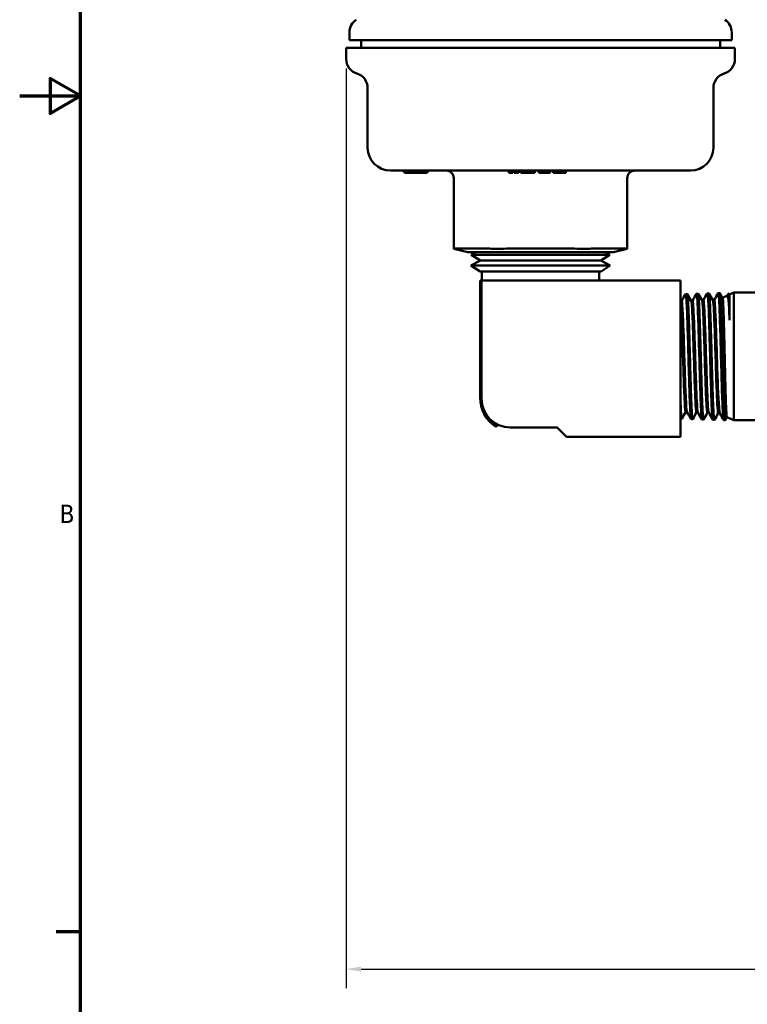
# Model space of a CAD drawing. Header units: inches. Extents: x 0.1 to 33.9, y 0.6 to 21.4.
# Tile 2 of 256: x 0.1 to 4.9, y 5 to 11.5. Entities that reach past the tile are written whole.
import ezdxf

# ---------------------------------------------------------------- set-up
doc = ezdxf.new("R2010")
doc.units = ezdxf.units.IN
doc.header["$MEASUREMENT"] = 0
for name, color, linetype, lineweight in [('Border (ANSI)', 7, 'Continuous', 70), ('Dimension (ANSI)', 7, 'Continuous', 25), ('Visible (ANSI)', 7, 'Continuous', 50)]:
    doc.layers.add(name, color=color, linetype=linetype, lineweight=lineweight)
doc.styles.add('Note Text (ANSI)', font='tahoma.ttf')
doc.dimstyles.new('Default (ANSI)', dxfattribs={"dimtxt": 0.12, "dimasz": 0.098425, "dimexe": 0.125, "dimexo": 0.0625, "dimgap": 0.031496, "dimtad": 0, "dimtih": 1, "dimtoh": 1, "dimrnd": 1e-08, "dimzin": 4, "dimdsep": 46, "dimtxsty": 'Note Text (ANSI)', "dimcen": 0.09, "dimdle": 0.393701, "dimclrd": 256, "dimclre": 256, "dimclrt": 256, "dimadec": 0, "dimazin": 1, "dimtfac": 1, "dimtofl": 0, "dimtmove": 0, "dimatfit": 3, "dimfxl": 1, "dimtolj": 1, "dimtzin": 4, "dimlwd": -1, "dimlwe": -1, "dimarcsym": 0})

# ---------------------------------------------------------------- blocks, each defined once
blk = doc.blocks.new('Borders Default Border')
at = {"layer": 'Border (ANSI)'}
blk.add_line((0.5, 5.5), (0.34, 5.5), dxfattribs=at)
at = {"layer": 'Border (ANSI)', "flags": 128}
for points in [[(0.5, 1), (0.5, 21), (33.5, 21), (33.5, 1), (0.5, 1)], [(0.1, 11), (0.5, 11), (0.3, 11.1155), (0.3, 10.8845), (0.5, 11)]]:
    blk.add_lwpolyline(points, dxfattribs=at)
at = {"layer": 'Border (ANSI)', "insert": (0.3634, 8.19), "char_height": 0.12, "attachment_point": 7, "style": 'Note Text (ANSI)'}
blk.add_mtext('B', dxfattribs=at)
blk = doc.blocks.new('*D8')
at = {"layer": 'Defpoints', "color": 0, "transparency": 16777216}
for p in [(2.2489, 11.2432), (14.2057, 8.719), (2.2489, 5.2544)]:
    blk.add_point(p, dxfattribs=at)
at = {"layer": 'Dimension (ANSI)', "transparency": 16777216}
for p, q in [((2.2489, 11.1807), (2.2489, 5.1294)), ((14.2057, 8.6565), (14.2057, 5.1294)), ((2.3473, 5.2544), (7.9084, 5.2544)), ((14.1073, 5.2544), (8.3582, 5.2544))]:
    blk.add_line(p, q, dxfattribs=at)
for points in [[(2.3473, 5.2708), (2.3473, 5.238), (2.2489, 5.2544)], [(14.1073, 5.2708), (14.1073, 5.238), (14.2057, 5.2544)]]:
    blk.add_solid(points, dxfattribs=at)
at = {"layer": 'Dimension (ANSI)', "transparency": 16777216, "insert": (7.9399, 5.3169), "char_height": 0.12, "attachment_point": 1, "style": 'Note Text (ANSI)'}
blk.add_mtext('\\A1;11.96', dxfattribs=at)

msp = doc.modelspace()

# ---------------------------------------------------------------- linework, layer by layer
at = {"layer": 'Visible (ANSI)'}
for p, q in [((2.2699, 11.366), (2.2699, 11.4178)), ((4.7869, 11.366), (4.7869, 11.4178)), ((2.2699, 11.366), (4.7869, 11.366)), ((2.3471, 11.316), (2.3471, 11.366)), ((4.7097, 11.316), (4.7097, 11.366)), ((4.8079, 11.316), (2.2489, 11.316)), ((2.2489, 11.2432), (2.2489, 11.316)), ((4.8079, 11.2432), (4.8079, 11.316)), ((2.3904, 10.659), (2.3904, 11.052)), ((4.6664, 10.659), (4.6664, 11.052)), ((4.5164, 10.509), (2.5404, 10.509)), ((3.3197, 10.509), (3.3197, 10.494)), ((3.3248, 10.509), (3.3248, 10.494)), ((3.342, 10.509), (3.342, 10.494)), ((3.347, 10.509), (3.347, 10.494)), ((3.355, 10.509), (3.355, 10.494)), ((3.3601, 10.509), (3.3601, 10.494)), ((3.3773, 10.509), (3.3773, 10.494)), ((3.3824, 10.509), (3.3824, 10.494)), ((3.398, 10.509), (3.398, 10.494)), ((3.4899, 10.509), (3.4899, 10.494)), ((3.5179, 10.509), (3.5179, 10.494)), ((3.5677, 10.509), (3.5677, 10.494)), ((3.5918, 10.509), (3.5918, 10.494)), ((3.6122, 10.509), (3.6122, 10.494)), ((3.6948, 10.509), (3.6948, 10.494)), ((2.7822, 10.494), (2.6322, 10.494)), ((2.9572, 10.459), (2.9572, 9.9933)), ((3.3248, 10.494), (3.3197, 10.494)), ((3.342, 10.494), (3.3248, 10.494)), ((3.347, 10.494), (3.342, 10.494)), ((3.3601, 10.494), (3.355, 10.494)), ((3.3773, 10.494), (3.3601, 10.494)), ((3.3824, 10.494), (3.3773, 10.494)), ((3.4899, 10.494), (3.398, 10.494)), ((3.5677, 10.494), (3.5179, 10.494)), ((3.5918, 10.494), (3.5677, 10.494)), ((3.6948, 10.494), (3.6122, 10.494)), ((4.0997, 10.459), (4.0997, 9.9933)), ((3.0489, 9.972), (2.9572, 9.9933)), ((3.1696, 9.9961), (2.984, 9.9961)), ((3.714, 9.9961), (3.3428, 9.9961)), ((4.0729, 9.9961), (3.8872, 9.9961)), ((4.0079, 9.972), (4.0997, 9.9933)), ((3.0675, 9.972), (3.0489, 9.972)), ((3.0675, 9.972), (3.2419, 9.972)), ((3.1325, 9.9172), (3.0696, 9.8834)), ((3.1036, 9.972), (3.0718, 9.9548)), ((3.0718, 9.9548), (3.9851, 9.9548)), ((3.1325, 9.9172), (3.0718, 9.9548)), ((3.1325, 9.9172), (3.9244, 9.9172)), ((3.354, 9.972), (3.2419, 9.972)), ((3.354, 9.972), (3.7028, 9.972)), ((3.8149, 9.972), (3.7028, 9.972)), ((3.8149, 9.972), (3.9893, 9.972)), ((3.9244, 9.9172), (3.9851, 9.9548)), ((3.9244, 9.9172), (3.9873, 9.8834)), ((3.9532, 9.972), (3.9851, 9.9548)), ((4.0079, 9.972), (3.9893, 9.972)), ((3.0696, 9.8834), (3.9873, 9.8834)), ((3.1303, 9.8458), (3.0696, 9.8834)), ((3.9265, 9.8458), (3.9873, 9.8834)), ((3.1303, 9.8458), (3.9265, 9.8458)), ((3.1404, 9.7858), (3.1304, 9.7858)), ((3.1304, 9.0158), (3.1304, 9.7858)), ((3.1404, 9.7858), (4.4504, 9.7858)), ((3.1404, 9.0058), (3.1404, 9.7858)), ((3.1404, 9.0158), (3.1404, 9.7858)), ((3.1414, 9.8458), (3.1414, 9.7858)), ((3.9154, 9.8458), (3.9154, 9.7858)), ((4.4504, 9.7858), (4.4504, 8.7558)), ((4.4839, 9.6965), (4.4939, 9.6968)), ((4.5554, 9.6987), (4.5653, 9.699)), ((4.6, 9.6545), (4.5914, 9.6545)), ((4.6268, 9.701), (4.6367, 9.7013)), ((4.6714, 9.6567), (4.6628, 9.6567)), ((4.6982, 9.7032), (4.7082, 9.7035)), ((4.7268, 9.6718), (4.7589, 9.6867)), ((4.7585, 9.6866), (4.7663, 9.7)), ((4.7733, 9.6934), (4.7666, 9.7001)), ((4.7733, 9.6934), (4.7998, 9.7058)), ((4.7733, 9.6934), (4.7733, 9.5246)), ((4.7998, 9.7058), (4.7998, 8.8658)), ((6.2011, 9.7058), (4.7998, 9.7058)), ((4.4572, 9.6501), (4.4504, 9.6501)), ((4.5286, 9.6523), (4.52, 9.6523)), ((4.4504, 8.8761), (4.4582, 8.8759)), ((4.4925, 8.9204), (4.4839, 8.9204)), ((4.564, 8.9182), (4.5553, 8.9182)), ((4.6354, 8.9159), (4.6268, 8.9159)), ((4.698, 8.9133), (4.7105, 8.9074)), ((4.7555, 8.8864), (4.7445, 8.8675)), ((4.7552, 8.8866), (4.7998, 8.8658)), ((3.2352, 8.8228), (3.242, 8.8304)), ((3.6379, 8.8183), (3.3279, 8.8183)), ((3.7004, 8.7558), (3.6379, 8.8183)), ((4.5196, 8.874), (4.5297, 8.8736)), ((4.5911, 8.8717), (4.6011, 8.8714)), ((4.6625, 8.8695), (4.6725, 8.8692)), ((4.7339, 8.8673), (4.7439, 8.867)), ((6.2011, 8.8658), (4.7998, 8.8658)), ((4.4504, 8.7558), (3.7004, 8.7558))]:
    msp.add_line(p, q, dxfattribs=at)
for centre, radius, start, end in [((2.3699, 11.4178), 0.1, 123, 180), ((4.6869, 11.4178), 0.1, 0, 57), ((2.3489, 11.2432), 0.1, 180, 252.99231), ((4.7079, 11.2432), 0.1, 287.00769, 0), ((2.2904, 11.052), 0.1, 0, 72.99231), ((4.7664, 11.052), 0.1, 107.00769, 180), ((2.5404, 10.659), 0.15, 180, 270), ((4.5164, 10.659), 0.15, 270, 0), ((2.6172, 10.494), 0.015, 0, 90), ((2.7972, 10.494), 0.015, 90, 180), ((2.9072, 10.459), 0.05, 0, 90), ((4.1497, 10.459), 0.05, 90, 180), ((3.3604, 9.0158), 0.23, 180, 237.02829), ((3.3604, 9.0158), 0.22, 180, 237.42131), ((3.3279, 9.0058), 0.1875, 180, 270)]:
    msp.add_arc(centre, radius, start, end, dxfattribs=at)
for centre, major_axis, ratio, start_param, end_param in [((3.1572, 9.9425), (0.1999, -0.0472), 0.127017, 2.647969, 2.842117), ((3.3428, 9.9425), (0.1999, -0.0472), 0.127017, 2.453822, 2.647969), ((3.3428, 9.9425), (0.2, 0), 0.267949, 1.570796, 1.764944), ((3.714, 9.9425), (0.2, 0), 0.267949, 1.376649, 1.570796), ((3.714, 9.9425), (0.1999, 0.0472), 0.127017, 0.493623, 0.687771), ((3.8997, 9.9425), (0.1999, 0.0472), 0.127017, 0.299476, 0.493623)]:
    msp.add_ellipse(centre, major_axis=major_axis, ratio=ratio, start_param=start_param, end_param=end_param, dxfattribs=at)
for points in [[(2.9679, 9.9951), (2.9607, 9.9939), (2.9572, 9.9933), (2.9572, 9.9933)], [(4.0997, 9.9933), (4.0997, 9.9933), (4.0961, 9.9939), (4.0889, 9.9951)], [(4.4569, 9.6501), (4.4657, 9.6654), (4.4746, 9.6807), (4.4834, 9.696)], [(4.4945, 9.6963), (4.5031, 9.6815), (4.5117, 9.6666), (4.5203, 9.6517)], [(4.5283, 9.6523), (4.5371, 9.6676), (4.546, 9.6829), (4.5548, 9.6982)], [(4.5659, 9.6986), (4.5745, 9.6837), (4.5831, 9.6688), (4.5917, 9.6539)], [(4.5997, 9.6545), (4.6086, 9.6698), (4.6174, 9.6851), (4.6263, 9.7004)], [(4.6373, 9.7008), (4.6459, 9.6859), (4.6545, 9.671), (4.6631, 9.6562)], [(4.6711, 9.6567), (4.68, 9.672), (4.6888, 9.6873), (4.6977, 9.7026)], [(4.7087, 9.703), (4.7148, 9.6925), (4.7209, 9.6819), (4.727, 9.6714)], [(4.4842, 8.9204), (4.4757, 8.9057), (4.4672, 8.891), (4.4587, 8.8763)], [(4.519, 8.8747), (4.5101, 8.8901), (4.5011, 8.9055), (4.4922, 8.9209)], [(4.5183, 8.877), (4.5187, 8.875), (4.5192, 8.874), (4.5196, 8.874)], [(4.5557, 8.9182), (4.5472, 8.9035), (4.5387, 8.8888), (4.5302, 8.8741)], [(4.5904, 8.8724), (4.5815, 8.8878), (4.5726, 8.9032), (4.5637, 8.9187)], [(4.6271, 8.9159), (4.6186, 8.9012), (4.6101, 8.8865), (4.6016, 8.8719)], [(4.6619, 8.8701), (4.653, 8.8856), (4.644, 8.901), (4.6351, 8.9164)], [(4.6982, 8.9132), (4.6898, 8.8987), (4.6815, 8.8842), (4.6731, 8.8697)], [(4.6969, 8.9164), (4.6972, 8.9145), (4.6976, 8.9134), (4.698, 8.9133)], [(4.7333, 8.868), (4.7256, 8.8813), (4.7178, 8.8947), (4.7101, 8.9081)], [(4.7326, 8.8704), (4.733, 8.8684), (4.7335, 8.8673), (4.7339, 8.8673)]]:
    msp.add_open_spline(points, degree=3, dxfattribs=at)
for points, knots in [([(3.3042, 9.9951), (3.2822, 9.9939), (3.2611, 9.9933), (3.2245, 9.9933), (3.2069, 9.9939), (3.1921, 9.9951)], [0.6079968, 0.6079968, 0.6079968, 0.6079968, 0.7693159, 0.7693159, 0.9306349, 0.9306349, 0.9306349, 0.9306349]), ([(3.8647, 9.9951), (3.85, 9.9939), (3.8324, 9.9933), (3.7957, 9.9933), (3.7746, 9.9939), (3.7526, 9.9951)], [0.6079968, 0.6079968, 0.6079968, 0.6079968, 0.7693159, 0.7693159, 0.9306349, 0.9306349, 0.9306349, 0.9306349]), ([(4.4834, 9.696), (4.484, 9.6971), (4.4846, 9.6963), (4.4874, 9.6845), (4.4896, 9.6522), (4.494, 9.5513), (4.4962, 9.483), (4.5005, 9.3321), (4.5027, 9.2499), (4.5071, 9.0977), (4.5093, 9.0281), (4.5137, 8.9239), (4.5158, 8.8895), (4.5181, 8.8777), (4.5182, 8.8773), (4.5183, 8.877)], [0.57591354, 0.57591354, 0.57591354, 0.57591354, 0.578125, 0.578125, 0.5859375, 0.5859375, 0.59375, 0.59375, 0.6015625, 0.6015625, 0.609375, 0.609375, 0.6171875, 0.6171875, 0.61749427, 0.61749427, 0.61749427, 0.61749427]), ([(4.5302, 8.8741), (4.5299, 8.8735), (4.5295, 8.8735), (4.5291, 8.8742), (4.529, 8.8745), (4.5287, 8.8751), (4.5286, 8.8755), (4.5283, 8.8765), (4.5281, 8.8774), (4.5276, 8.8802), (4.5273, 8.8824), (4.5266, 8.8883), (4.5262, 8.892), (4.5257, 8.8983), (4.5255, 8.9005), (4.5251, 8.9053), (4.5249, 8.9081), (4.5245, 8.9144), (4.5243, 8.9179), (4.5236, 8.9301), (4.5231, 8.9398), (4.5225, 8.9534), (4.5224, 8.9563), (4.5221, 8.9615), (4.522, 8.9638), (4.5217, 8.9713), (4.5215, 8.9766), (4.5207, 8.9938), (4.5202, 9.0063), (4.5195, 9.0254), (4.5193, 9.0314), (4.5189, 9.0428), (4.5187, 9.0481), (4.5183, 9.0606), (4.5181, 9.0678), (4.5176, 9.0847), (4.5173, 9.0944), (4.5166, 9.1159), (4.5163, 9.1277), (4.5158, 9.1437), (4.5157, 9.1476), (4.5155, 9.1554), (4.5154, 9.1593), (4.5149, 9.1761), (4.5145, 9.1892), (4.5137, 9.217), (4.5133, 9.2318), (4.5126, 9.2537), (4.5124, 9.2607), (4.5121, 9.2747), (4.5119, 9.2817), (4.5113, 9.3027), (4.5109, 9.3167), (4.5102, 9.3451), (4.5098, 9.3595), (4.5093, 9.3777), (4.5091, 9.3817), (4.5089, 9.3897), (4.5088, 9.3938), (4.5084, 9.4087), (4.508, 9.4195), (4.5072, 9.4463), (4.5067, 9.4622), (4.506, 9.4836), (4.5059, 9.4897), (4.5055, 9.5017), (4.5053, 9.5078), (4.5046, 9.5282), (4.5041, 9.542), (4.5034, 9.5632), (4.5031, 9.571), (4.5027, 9.5814), (4.5026, 9.5842), (4.5024, 9.5898), (4.5022, 9.5926), (4.5018, 9.6029), (4.5015, 9.61), (4.5007, 9.627), (4.5002, 9.6363), (4.4995, 9.6481), (4.4993, 9.6513), (4.4989, 9.6575), (4.4987, 9.6605), (4.4978, 9.6741), (4.4971, 9.6824), (4.4962, 9.6889), (4.4961, 9.6897), (4.4959, 9.6912), (4.4957, 9.6918), (4.4953, 9.6943), (4.4949, 9.6956), (4.4943, 9.6967), (4.4941, 9.6968), (4.4939, 9.6968)], [-13.26433, -13.26433, -13.26433, -13.26433, -13.175085, -13.175085, -13.13532, -13.13532, -13.107753, -13.107753, -13.056121, -13.056121, -12.968098, -12.968098, -12.866713, -12.866713, -12.820337, -12.820337, -12.765935, -12.765935, -12.706183, -12.706183, -12.565948, -12.565948, -12.528749, -12.528749, -12.500324, -12.500324, -12.438646, -12.438646, -12.306532, -12.306532, -12.247864, -12.247864, -12.197887, -12.197887, -12.13266, -12.13266, -12.048519, -12.048519, -11.950226, -11.950226, -11.918673, -11.918673, -11.887228, -11.887228, -11.784456, -11.784456, -11.670595, -11.670595, -11.617111, -11.617111, -11.563688, -11.563688, -11.456962, -11.456962, -11.345656, -11.345656, -11.314767, -11.314767, -11.282599, -11.282599, -11.196445, -11.196445, -11.064018, -11.064018, -11.011397, -11.011397, -10.95697, -10.95697, -10.824725, -10.824725, -10.742979, -10.742979, -10.71214, -10.71214, -10.679906, -10.679906, -10.593063, -10.593063, -10.461727, -10.461727, -10.409085, -10.409085, -10.354682, -10.354682, -10.14691, -10.14691, -10.11353, -10.11353, -10.083509, -10.083509, -9.982119, -9.982119, -9.929091, -9.929091, -9.929091, -9.929091]), ([(4.5548, 9.6982), (4.5557, 9.6996), (4.5565, 9.6978), (4.5595, 9.6789), (4.5617, 9.6421), (4.5661, 9.534), (4.5683, 9.4628), (4.5726, 9.3087), (4.5748, 9.226), (4.5792, 9.0758), (4.5814, 9.0084), (4.5856, 8.9134), (4.5877, 8.8838), (4.5897, 8.8747)], [0.6610819, 0.6610819, 0.6610819, 0.6610819, 0.6640625, 0.6640625, 0.671875, 0.671875, 0.6796875, 0.6796875, 0.6875, 0.6875, 0.6953125, 0.6953125, 0.70266595, 0.70266595, 0.70266595, 0.70266595]), ([(4.6016, 8.8719), (4.6014, 8.8716), (4.6013, 8.8714), (4.601, 8.8714), (4.6009, 8.8715), (4.6006, 8.8718), (4.6005, 8.8719), (4.6001, 8.8729), (4.5998, 8.8741), (4.599, 8.8781), (4.5985, 8.8813), (4.5979, 8.8872), (4.5977, 8.8893), (4.5973, 8.8936), (4.5971, 8.8959), (4.5966, 8.9032), (4.5962, 8.9087), (4.5955, 8.9198), (4.5952, 8.9251), (4.5948, 8.9343), (4.5946, 8.9379), (4.5943, 8.9436), (4.5942, 8.9457), (4.594, 8.9508), (4.5938, 8.954), (4.5932, 8.9681), (4.5926, 8.9799), (4.5919, 8.998), (4.5917, 9.0037), (4.5913, 9.0148), (4.5911, 9.0202), (4.5907, 9.0311), (4.5905, 9.0366), (4.5899, 9.0565), (4.5894, 9.0714), (4.5886, 9.0967), (4.5883, 9.1067), (4.5879, 9.1208), (4.5878, 9.1247), (4.5876, 9.1323), (4.5874, 9.1361), (4.587, 9.15), (4.5867, 9.1603), (4.5859, 9.1875), (4.5854, 9.2045), (4.5847, 9.2288), (4.5846, 9.2359), (4.5842, 9.2498), (4.584, 9.2567), (4.5834, 9.2795), (4.5829, 9.2955), (4.5822, 9.3246), (4.5818, 9.3378), (4.5813, 9.3549), (4.5812, 9.359), (4.581, 9.3671), (4.5809, 9.3711), (4.5802, 9.3954), (4.5796, 9.4152), (4.5788, 9.4417), (4.5786, 9.4487), (4.5782, 9.4622), (4.578, 9.4686), (4.5776, 9.481), (4.5774, 9.4871), (4.5768, 9.5075), (4.5763, 9.5214), (4.5755, 9.5447), (4.5752, 9.5544), (4.5748, 9.5666), (4.5746, 9.5695), (4.5744, 9.5755), (4.5743, 9.5785), (4.574, 9.5852), (4.5739, 9.5889), (4.5734, 9.6015), (4.573, 9.6101), (4.5723, 9.6248), (4.572, 9.6311), (4.5715, 9.6405), (4.5713, 9.6439), (4.5709, 9.6508), (4.5707, 9.6543), (4.57, 9.6645), (4.5696, 9.6705), (4.5689, 9.6794), (4.5686, 9.6826), (4.5682, 9.6864), (4.5681, 9.6874), (4.5679, 9.6893), (4.5678, 9.6902), (4.5673, 9.6933), (4.567, 9.6951), (4.5662, 9.6982), (4.5658, 9.6991), (4.5653, 9.699)], [-19.862381, -19.862381, -19.862381, -19.862381, -19.811863, -19.811863, -19.780989, -19.780989, -19.748901, -19.748901, -19.659667, -19.659667, -19.539853, -19.539853, -19.484341, -19.484341, -19.432452, -19.432452, -19.327624, -19.327624, -19.242887, -19.242887, -19.192187, -19.192187, -19.164436, -19.164436, -19.124091, -19.124091, -18.987916, -18.987916, -18.92859, -18.92859, -18.874378, -18.874378, -18.821645, -18.821645, -18.687233, -18.687233, -18.60197, -18.60197, -18.569882, -18.569882, -18.538995, -18.538995, -18.456367, -18.456367, -18.323606, -18.323606, -18.26907, -18.26907, -18.216573, -18.216573, -18.094931, -18.094931, -17.99405, -17.99405, -17.962695, -17.962695, -17.931116, -17.931116, -17.773512, -17.773512, -17.714946, -17.714946, -17.661101, -17.661101, -17.608058, -17.608058, -17.481435, -17.481435, -17.385578, -17.385578, -17.355197, -17.355197, -17.322456, -17.322456, -17.282053, -17.282053, -17.178715, -17.178715, -17.093412, -17.093412, -17.042555, -17.042555, -16.984363, -16.984363, -16.864911, -16.864911, -16.780852, -16.780852, -16.750219, -16.750219, -16.717804, -16.717804, -16.629584, -16.629584, -16.50951, -16.50951, -16.50951, -16.50951]), ([(4.5917, 9.6539), (4.5924, 9.6528), (4.593, 9.6498), (4.5959, 9.6288), (4.5981, 9.5923), (4.6024, 9.49), (4.6046, 9.4244), (4.609, 9.285), (4.6112, 9.2115), (4.6155, 9.0801), (4.6177, 9.0224), (4.6221, 8.9414), (4.6243, 8.9182), (4.6266, 8.916), (4.6267, 8.9159), (4.6268, 8.9159)], [0.74762938, 0.74762938, 0.74762938, 0.74762938, 0.75, 0.75, 0.7578125, 0.7578125, 0.765625, 0.765625, 0.7734375, 0.7734375, 0.78125, 0.78125, 0.7890625, 0.7890625, 0.78946524, 0.78946524, 0.78946524, 0.78946524]), ([(4.6, 9.6545), (4.6009, 9.6545), (4.6018, 9.6513), (4.6048, 9.6288), (4.607, 9.5923), (4.6114, 9.49), (4.6135, 9.4244), (4.6179, 9.285), (4.6201, 9.2115), (4.6245, 9.0801), (4.6266, 9.0224), (4.6309, 8.943), (4.633, 8.92), (4.6351, 8.9164)], [0.74689927, 0.74689927, 0.74689927, 0.74689927, 0.75, 0.75, 0.7578125, 0.7578125, 0.765625, 0.765625, 0.7734375, 0.7734375, 0.78125, 0.78125, 0.78876057, 0.78876057, 0.78876057, 0.78876057]), ([(4.6263, 9.7004), (4.6273, 9.7022), (4.6284, 9.6988), (4.6316, 9.6719), (4.6338, 9.6308), (4.6381, 9.5156), (4.6403, 9.4418), (4.6447, 9.2849), (4.6469, 9.2021), (4.6512, 9.0542), (4.6534, 8.9893), (4.6575, 8.9053), (4.6593, 8.8808), (4.6611, 8.8726)], [0.74624712, 0.74624712, 0.74624712, 0.74624712, 0.75, 0.75, 0.7578125, 0.7578125, 0.765625, 0.765625, 0.7734375, 0.7734375, 0.78125, 0.78125, 0.78783732, 0.78783732, 0.78783732, 0.78783732]), ([(4.6731, 8.8697), (4.673, 8.8695), (4.6729, 8.8694), (4.6727, 8.8692), (4.6726, 8.8692), (4.672, 8.8693), (4.6716, 8.8703), (4.6707, 8.874), (4.6703, 8.8763), (4.6698, 8.8807), (4.6696, 8.8824), (4.6692, 8.8861), (4.669, 8.8883), (4.6685, 8.8949), (4.6681, 8.8998), (4.6674, 8.911), (4.667, 8.9174), (4.6665, 8.9265), (4.6664, 8.9286), (4.6662, 8.9329), (4.6661, 8.9351), (4.6654, 8.9488), (4.6648, 8.9615), (4.664, 8.9804), (4.6638, 8.9858), (4.6633, 8.9962), (4.6632, 9.0014), (4.6628, 9.0118), (4.6626, 9.017), (4.6619, 9.0357), (4.6615, 9.0497), (4.6608, 9.0715), (4.6606, 9.079), (4.6602, 9.0916), (4.66, 9.0967), (4.6598, 9.1052), (4.6597, 9.1084), (4.6594, 9.1173), (4.6592, 9.1229), (4.6586, 9.1443), (4.6581, 9.1604), (4.6574, 9.1843), (4.6572, 9.1918), (4.6568, 9.2062), (4.6566, 9.2132), (4.6562, 9.2262), (4.6561, 9.2323), (4.6556, 9.2503), (4.6553, 9.2624), (4.6545, 9.292), (4.654, 9.3096), (4.6534, 9.3313), (4.6533, 9.3355), (4.6531, 9.3437), (4.653, 9.3476), (4.6526, 9.3621), (4.6523, 9.3725), (4.6515, 9.398), (4.6511, 9.413), (4.6504, 9.4351), (4.6502, 9.4425), (4.6498, 9.4558), (4.6496, 9.4618), (4.6492, 9.4772), (4.6489, 9.4865), (4.6482, 9.5082), (4.6478, 9.5204), (4.6473, 9.5365), (4.6472, 9.5408), (4.6469, 9.5485), (4.6468, 9.5519), (4.6466, 9.5582), (4.6464, 9.5611), (4.6461, 9.5691), (4.646, 9.574), (4.6452, 9.592), (4.6447, 9.6043), (4.6441, 9.618), (4.644, 9.6204), (4.6437, 9.6268), (4.6435, 9.6307), (4.6431, 9.6384), (4.6429, 9.642), (4.6423, 9.6537), (4.6418, 9.661), (4.6411, 9.6725), (4.6407, 9.677), (4.6403, 9.6822), (4.6402, 9.6834), (4.64, 9.6857), (4.6398, 9.6868), (4.6394, 9.6908), (4.6391, 9.6932), (4.6384, 9.6972), (4.6381, 9.6987), (4.6376, 9.7001), (4.6375, 9.7004), (4.6372, 9.701), (4.637, 9.7012), (4.6368, 9.7013), (4.6368, 9.7013), (4.6367, 9.7013)], [-26.496315, -26.496315, -26.496315, -26.496315, -26.474763, -26.474763, -26.443414, -26.443414, -26.315796, -26.315796, -26.213679, -26.213679, -26.16212, -26.16212, -26.106011, -26.106011, -26.003224, -26.003224, -25.895437, -25.895437, -25.864297, -25.864297, -25.832577, -25.832577, -25.674411, -25.674411, -25.615589, -25.615589, -25.561601, -25.561601, -25.508733, -25.508733, -25.377712, -25.377712, -25.312314, -25.312314, -25.268171, -25.268171, -25.240564, -25.240564, -25.194207, -25.194207, -25.06435, -25.06435, -25.005735, -25.005735, -24.951849, -24.951849, -24.905255, -24.905255, -24.813207, -24.813207, -24.679372, -24.679372, -24.647098, -24.647098, -24.616423, -24.616423, -24.535697, -24.535697, -24.416328, -24.416328, -24.356249, -24.356249, -24.30583, -24.30583, -24.225477, -24.225477, -24.114492, -24.114492, -24.072938, -24.072938, -24.039589, -24.039589, -24.009667, -24.009667, -23.957829, -23.957829, -23.815956, -23.815956, -23.786029, -23.786029, -23.732547, -23.732547, -23.67921, -23.67921, -23.554712, -23.554712, -23.457829, -23.457829, -23.427038, -23.427038, -23.394894, -23.394894, -23.30669, -23.30669, -23.216446, -23.216446, -23.184514, -23.184514, -23.129199, -23.129199, -23.125075, -23.125075, -23.125075, -23.125075]), ([(4.6631, 9.6562), (4.664, 9.6546), (4.6649, 9.6498), (4.6679, 9.6216), (4.6701, 9.5813), (4.6745, 9.4729), (4.6767, 9.4051), (4.681, 9.2636), (4.6832, 9.1902), (4.6876, 9.0612), (4.6898, 9.0059), (4.6936, 8.9407), (4.6952, 8.9229), (4.6969, 8.9164)], [0.83278877, 0.83278877, 0.83278877, 0.83278877, 0.8359375, 0.8359375, 0.84375, 0.84375, 0.8515625, 0.8515625, 0.859375, 0.859375, 0.8671875, 0.8671875, 0.87302307, 0.87302307, 0.87302307, 0.87302307]), ([(4.6714, 9.6567), (4.6725, 9.6567), (4.6736, 9.6517), (4.6769, 9.6216), (4.6791, 9.5813), (4.6834, 9.4729), (4.6856, 9.4051), (4.69, 9.2636), (4.6922, 9.1902), (4.695, 9.1074), (4.6956, 9.0899), (4.6962, 9.0733)], [0.83206064, 0.83206064, 0.83206064, 0.83206064, 0.8359375, 0.8359375, 0.84375, 0.84375, 0.8515625, 0.8515625, 0.859375, 0.859375, 0.86158904, 0.86158904, 0.86158904, 0.86158904]), ([(4.6977, 9.7026), (4.6989, 9.7048), (4.7002, 9.6993), (4.7037, 9.6636), (4.7058, 9.6182), (4.7102, 9.4963), (4.7124, 9.42), (4.7168, 9.2609), (4.7189, 9.1783), (4.7233, 9.0332), (4.7255, 8.971), (4.7293, 8.8977), (4.7309, 8.8777), (4.7326, 8.8704)], [0.8314117, 0.8314117, 0.8314117, 0.8314117, 0.8359375, 0.8359375, 0.84375, 0.84375, 0.8515625, 0.8515625, 0.859375, 0.859375, 0.8671875, 0.8671875, 0.87300889, 0.87300889, 0.87300889, 0.87300889]), ([(4.7445, 8.8675), (4.7442, 8.8669), (4.7439, 8.8668), (4.7431, 8.8678), (4.7426, 8.8693), (4.742, 8.8727), (4.7418, 8.8739), (4.7414, 8.8767), (4.7412, 8.8783), (4.7407, 8.8831), (4.7404, 8.8868), (4.7397, 8.8951), (4.7394, 8.8996), (4.739, 8.9066), (4.7388, 8.9088), (4.7386, 8.9129), (4.7385, 8.9149), (4.7383, 8.9188), (4.7381, 8.9207), (4.7376, 8.9302), (4.7372, 8.9383), (4.7364, 8.9554), (4.736, 8.9643), (4.7354, 8.9785), (4.7352, 8.9833), (4.7348, 8.9932), (4.7346, 8.9982), (4.734, 9.0165), (4.7335, 9.0305), (4.7328, 9.0519), (4.7326, 9.0587), (4.7322, 9.0705), (4.7321, 9.0754), (4.7318, 9.0835), (4.7317, 9.0866), (4.7315, 9.0953), (4.7313, 9.1009), (4.7307, 9.1219), (4.7302, 9.1376), (4.7295, 9.1611), (4.7293, 9.1685), (4.7289, 9.1827), (4.7287, 9.1896), (4.7283, 9.2033), (4.7281, 9.2101), (4.7274, 9.2341), (4.727, 9.2515), (4.7262, 9.281), (4.7259, 9.2932), (4.7255, 9.3094), (4.7253, 9.3134), (4.7251, 9.3217), (4.725, 9.3259), (4.7245, 9.3442), (4.7241, 9.3582), (4.7233, 9.3862), (4.7229, 9.4001), (4.7223, 9.4205), (4.7221, 9.4271), (4.7218, 9.4395), (4.7216, 9.4451), (4.7211, 9.4618), (4.7208, 9.4727), (4.7201, 9.4963), (4.7197, 9.5089), (4.7191, 9.5258), (4.719, 9.5305), (4.7187, 9.538), (4.7186, 9.5408), (4.7184, 9.5485), (4.7182, 9.5532), (4.7176, 9.5708), (4.7171, 9.5831), (4.7164, 9.5998), (4.7162, 9.6048), (4.7158, 9.6142), (4.7156, 9.6185), (4.7152, 9.6268), (4.715, 9.6307), (4.7143, 9.6441), (4.7139, 9.6528), (4.7131, 9.6656), (4.7128, 9.6703), (4.7124, 9.6761), (4.7123, 9.6776), (4.7121, 9.6803), (4.7119, 9.6816), (4.7114, 9.6876), (4.711, 9.6916), (4.7103, 9.6968), (4.71, 9.6985), (4.7096, 9.7004), (4.7095, 9.7008), (4.7092, 9.702), (4.709, 9.7025), (4.7086, 9.7033), (4.7084, 9.7035), (4.7082, 9.7035), (4.7082, 9.7035), (4.7082, 9.7035)], [-33.165793, -33.165793, -33.165793, -33.165793, -33.076868, -33.076868, -32.956574, -32.956574, -32.901431, -32.901431, -32.849406, -32.849406, -32.752235, -32.752235, -32.660855, -32.660855, -32.622291, -32.622291, -32.590509, -32.590509, -32.559489, -32.559489, -32.44614, -32.44614, -32.337983, -32.337983, -32.284296, -32.284296, -32.231208, -32.231208, -32.09494, -32.09494, -32.032437, -32.032437, -31.989385, -31.989385, -31.961766, -31.961766, -31.914435, -31.914435, -31.78491, -31.78491, -31.726245, -31.726245, -31.672318, -31.672318, -31.619435, -31.619435, -31.486763, -31.486763, -31.393866, -31.393866, -31.363213, -31.363213, -31.330991, -31.330991, -31.222744, -31.222744, -31.113274, -31.113274, -31.05948, -31.05948, -31.012857, -31.012857, -30.920829, -30.920829, -30.808685, -30.808685, -30.765001, -30.765001, -30.737397, -30.737397, -30.690781, -30.690781, -30.560568, -30.560568, -30.501831, -30.501831, -30.447872, -30.447872, -30.395009, -30.395009, -30.262286, -30.262286, -30.174259, -30.174259, -30.141807, -30.141807, -30.111319, -30.111319, -29.995005, -29.995005, -29.916744, -29.916744, -29.887075, -29.887075, -29.833814, -29.833814, -29.780295, -29.780295, -29.775618, -29.775618, -29.775618, -29.775618]), ([(4.727, 9.6714), (4.7271, 9.6713), (4.7271, 9.6712), (4.7277, 9.6699), (4.7283, 9.6664), (4.7301, 9.649), (4.7311, 9.6285), (4.7335, 9.5703), (4.7348, 9.5322), (4.7365, 9.468), (4.737, 9.4468), (4.7388, 9.3765), (4.74, 9.3249), (4.7418, 9.2491), (4.7423, 9.2255), (4.7441, 9.151), (4.7453, 9.1025), (4.747, 9.0395), (4.7476, 9.0211), (4.7493, 8.9668), (4.7506, 8.9371), (4.7523, 8.9077), (4.7528, 8.9006), (4.754, 8.8898), (4.7546, 8.8868), (4.7552, 8.8866)], [3.198661, 3.198661, 3.198661, 3.198661, 3.209104, 3.209104, 3.395703, 3.395703, 3.770859, 3.770859, 4.17042, 4.17042, 4.351361, 4.351361, 4.75022, 4.75022, 4.93167, 4.93167, 5.33171, 5.33171, 5.513668, 5.513668, 5.914892, 5.914892, 6.097355, 6.097355, 6.30204, 6.30204, 6.30204, 6.30204]), ([(4.7733, 9.5246), (4.7718, 9.5561), (4.7704, 9.5842), (4.7677, 9.6278), (4.7663, 9.6443), (4.7631, 9.6761), (4.7612, 9.6875), (4.759, 9.6868), (4.7589, 9.6868), (4.7589, 9.6867)], [0.000001, 0.000001, 0.000001, 0.000001, 0.3009572, 0.3009572, 0.5571219, 0.5571219, 0.9433184, 0.9433184, 0.9475434, 0.9475434, 0.9475434, 0.9475434]), ([(4.7733, 9.5246), (4.7727, 9.5536), (4.7721, 9.5799), (4.7708, 9.6271), (4.7702, 9.6475), (4.7689, 9.678), (4.7683, 9.6884), (4.7672, 9.6989), (4.7668, 9.7008), (4.7663, 9.7)], [0.000001, 0.000001, 0.000001, 0.000001, 0.269832, 0.269832, 0.558487, 0.558487, 0.832089, 0.832089, 1.041764, 1.041764, 1.041764, 1.041764]), ([(4.4504, 9.6433), (4.4523, 9.6316), (4.4542, 9.6048), (4.4583, 9.5213), (4.4605, 9.4607), (4.4648, 9.3269), (4.467, 9.2539), (4.4714, 9.1189), (4.4736, 9.0572), (4.4779, 8.9647), (4.4801, 8.9341), (4.4828, 8.9216), (4.4834, 8.9204), (4.4839, 8.9204)], [0.57916702, 0.57916702, 0.57916702, 0.57916702, 0.5859375, 0.5859375, 0.59375, 0.59375, 0.6015625, 0.6015625, 0.609375, 0.609375, 0.6171875, 0.6171875, 0.6191113, 0.6191113, 0.6191113, 0.6191113]), ([(4.4572, 9.6501), (4.4576, 9.6501), (4.458, 9.6493), (4.4607, 9.6395), (4.4628, 9.6108), (4.4672, 9.5213), (4.4694, 9.4607), (4.4738, 9.3269), (4.4759, 9.2539), (4.4803, 9.1189), (4.4825, 9.0572), (4.4869, 8.9647), (4.4891, 8.9341), (4.4916, 8.9226), (4.4919, 8.9215), (4.4922, 8.9209)], [0.57656601, 0.57656601, 0.57656601, 0.57656601, 0.578125, 0.578125, 0.5859375, 0.5859375, 0.59375, 0.59375, 0.6015625, 0.6015625, 0.609375, 0.609375, 0.6171875, 0.6171875, 0.6183825, 0.6183825, 0.6183825, 0.6183825]), ([(4.5203, 9.6517), (4.5207, 9.651), (4.5212, 9.6493), (4.5238, 9.6347), (4.526, 9.6021), (4.5304, 9.5061), (4.5325, 9.4429), (4.5369, 9.3061), (4.5391, 9.2327), (4.5435, 9.0993), (4.5456, 9.0395), (4.55, 8.9526), (4.5522, 8.9256), (4.5547, 8.9186), (4.555, 8.9182), (4.5553, 8.9182)], [0.662465, 0.662465, 0.662465, 0.662465, 0.6640625, 0.6640625, 0.671875, 0.671875, 0.6796875, 0.6796875, 0.6875, 0.6875, 0.6953125, 0.6953125, 0.703125, 0.703125, 0.70428409, 0.70428409, 0.70428409, 0.70428409]), ([(4.5286, 9.6523), (4.5292, 9.6523), (4.5299, 9.6505), (4.5327, 9.6347), (4.5349, 9.6021), (4.5393, 9.5061), (4.5415, 9.4429), (4.5458, 9.3061), (4.548, 9.2327), (4.5524, 9.0993), (4.5546, 9.0395), (4.5589, 8.9526), (4.5611, 8.9256), (4.5634, 8.9192), (4.5636, 8.9189), (4.5637, 8.9187)], [0.66173521, 0.66173521, 0.66173521, 0.66173521, 0.6640625, 0.6640625, 0.671875, 0.671875, 0.6796875, 0.6796875, 0.6875, 0.6875, 0.6953125, 0.6953125, 0.703125, 0.703125, 0.70356753, 0.70356753, 0.70356753, 0.70356753]), ([(4.7101, 8.9081), (4.7092, 8.9097), (4.7082, 8.9138), (4.7055, 8.9314), (4.7036, 8.9497), (4.7, 9.0008), (4.6982, 9.0343), (4.6962, 9.0733)], [3.4058779, 3.4058779, 3.4058779, 3.4058779, 3.5385184, 3.5385184, 3.7708831, 3.7708831, 4.0249493, 4.0249493, 4.0249493, 4.0249493]), ([(4.6962, 9.0733), (4.6962, 9.0531), (4.6962, 9.0342), (4.6964, 8.9981), (4.6966, 8.9812), (4.6967, 8.9542), (4.6966, 8.9437), (4.6966, 8.9261), (4.6967, 8.9197), (4.6969, 8.9164)], [0, 0, 0, 0, 0.187995, 0.187995, 0.397659, 0.397659, 0.585097, 0.585097, 0.7952814, 0.7952814, 0.7952814, 0.7952814]), ([(4.4587, 8.8763), (4.4583, 8.8756), (4.4579, 8.8758), (4.4572, 8.8774), (4.457, 8.8781), (4.4567, 8.8795), (4.4566, 8.88), (4.4564, 8.8813), (4.4562, 8.8822), (4.4557, 8.8859), (4.4553, 8.8894), (4.4545, 8.8973), (4.4541, 8.9015), (4.4536, 8.9089), (4.4534, 8.9116), (4.453, 8.9176), (4.4528, 8.9209), (4.4525, 8.9263), (4.4524, 8.9284), (4.4519, 8.9367), (4.4516, 8.9433), (4.451, 8.9564), (4.4507, 8.9627), (4.4504, 8.9693)], [-6.7017189, -6.7017189, -6.7017189, -6.7017189, -6.5794733, -6.5794733, -6.5230247, -6.5230247, -6.4949593, -6.4949593, -6.4559102, -6.4559102, -6.3450589, -6.3450589, -6.2489925, -6.2489925, -6.1971721, -6.1971721, -6.1413993, -6.1413993, -6.1089174, -6.1089174, -6.0149673, -6.0149673, -5.9357305, -5.9357305, -5.9357305, -5.9357305]), ([(4.5897, 8.8747), (4.5898, 8.8742), (4.59, 8.8737), (4.5904, 8.8723), (4.5907, 8.8718), (4.5911, 8.8718)], [0.702665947, 0.702665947, 0.702665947, 0.702665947, 0.703125, 0.703125, 0.704290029, 0.704290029, 0.704290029, 0.704290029]), ([(4.6611, 8.8726), (4.6615, 8.871), (4.6618, 8.8701), (4.6623, 8.8696), (4.6624, 8.8695), (4.6625, 8.8695)], [0.787837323, 0.787837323, 0.787837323, 0.787837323, 0.7890625, 0.7890625, 0.789461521, 0.789461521, 0.789461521, 0.789461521])]:
    msp.add_open_spline(points, degree=3, knots=knots, dxfattribs=at)

# ---------------------------------------------------------------- block references
msp.add_blockref('Borders Default Border', (0, 0))

# ---------------------------------------------------------------- dimensions: what is measured, and where the dimension line sits
at = {"layer": 'Dimension (ANSI)'}
dim = msp.add_linear_dim(base=(2.2489, 5.2544), p1=(14.2057, 8.719), p2=(2.2489, 11.2432), angle=180, dimstyle='Default (ANSI)', override={"dimgap": 0.031496, "dimtih": 0, "dimtoh": 0, "dimdec": 2, "dimtol": 0, "dimlim": 0, "dimtp": 0, "dimtm": 0, "dimtdec": 2, "dimatfit": 1}, dxfattribs=at)
dim.commit()
dim.dimension.update_dxf_attribs({"geometry": '*D8', "text_midpoint": (8.1333, 5.2544), "dimtype": 160})

doc.saveas('drawing.dxf')
